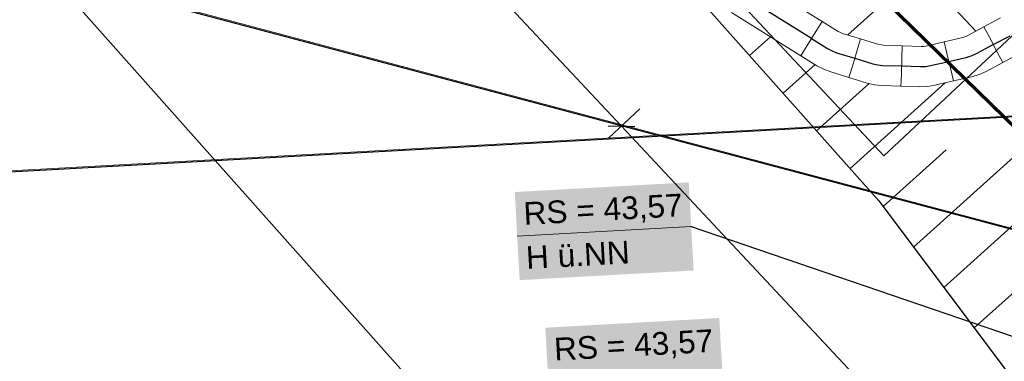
# Model space of a CAD drawing. Extents: x -779 to 790, y -208 to 633.
# Tile 32 of 232: x -277 to -199, y -34 to -6. Entities that reach past the tile are written whole.
import ezdxf
from ezdxf.lldxf.tags import DXFTag

# ---------------------------------------------------------------- set-up
doc = ezdxf.new("R2010")
doc.units = 0
doc.layers.get('0').update_dxf_attribs({"lineweight": 25})
for name, color, linetype, lineweight, true_color in [('01AFU Allgemein Bemaßung-A07F5V4RWF', 7, 'Continuous', 25, 0x848484), ('02 Raster Gebäude-A07F5V4QWF', 7, 'Continuous', 25, 0x848484), ('30 Baugrubenplanung', 7, 'Continuous', 25, 0x848484), ('30 Baugrubenplanung - Bemaßung', 7, 'Continuous', 25, 0x848484), ('ELT Leerrohre', 1, 'Continuous', 35, 0xff0000), ('S_Kaltwasser', 3, 'Continuous', 35, 0x00ff00), ('S_Mass', 150, 'Continuous', 25, 0x007fff), ('S_Regenwasser_Grundleitung', 7, 'Continuous', 70, 0x0080ff)]:
    doc.layers.add(name, color=color, linetype=linetype, lineweight=lineweight, true_color=true_color)
doc.layers.add('02 Raster Gebäude-A07F5V53WF', color=7, linetype='Continuous', lineweight=13)
doc.styles.get("Standard").update_dxf_attribs({"font": 'arial.ttf'})
tags = doc.linetypes.add('Raster-A07F5V4TWF', pattern=[0.2, 0.1, -0.05, 0, -0.05]).pattern_tags.tags
tags[10:11] = [DXFTag(74, 4), DXFTag(75, 0), DXFTag(340, '0'), DXFTag(46, 1.0), DXFTag(50, 0.0), DXFTag(44, 0.0), DXFTag(45, 0.0)]
tags[8:9] = [DXFTag(74, 4), DXFTag(75, 0), DXFTag(340, '0'), DXFTag(46, 1.0), DXFTag(50, 0.0), DXFTag(44, 0.0), DXFTag(45, 0.0)]
tags[6:7] = [DXFTag(74, 4), DXFTag(75, 0), DXFTag(340, '0'), DXFTag(46, 1.0), DXFTag(50, 0.0), DXFTag(44, 0.0), DXFTag(45, 0.0)]
tags[4:5] = [DXFTag(74, 4), DXFTag(75, 0), DXFTag(340, '0'), DXFTag(46, 1.0), DXFTag(50, 0.0), DXFTag(44, 0.0), DXFTag(45, 0.0)]
tags = doc.linetypes.add('Raster-A07F5V57WF', pattern=[0.2, 0.1, -0.05, 0, -0.05]).pattern_tags.tags
tags[10:11] = [DXFTag(74, 4), DXFTag(75, 0), DXFTag(340, '0'), DXFTag(46, 1.0), DXFTag(50, 0.0), DXFTag(44, 0.0), DXFTag(45, 0.0)]
tags[8:9] = [DXFTag(74, 4), DXFTag(75, 0), DXFTag(340, '0'), DXFTag(46, 1.0), DXFTag(50, 0.0), DXFTag(44, 0.0), DXFTag(45, 0.0)]
tags[6:7] = [DXFTag(74, 4), DXFTag(75, 0), DXFTag(340, '0'), DXFTag(46, 1.0), DXFTag(50, 0.0), DXFTag(44, 0.0), DXFTag(45, 0.0)]
tags[4:5] = [DXFTag(74, 4), DXFTag(75, 0), DXFTag(340, '0'), DXFTag(46, 1.0), DXFTag(50, 0.0), DXFTag(44, 0.0), DXFTag(45, 0.0)]
tags = doc.linetypes.add('STRICHPUNKT2', pattern=[12.7, 6.35, -3.175, 0, -3.175]).pattern_tags.tags
tags[10:11] = [DXFTag(74, 4), DXFTag(75, 0), DXFTag(340, '0'), DXFTag(46, 0.0), DXFTag(50, 0.0), DXFTag(44, 0.0), DXFTag(45, 0.0)]
tags[8:9] = [DXFTag(74, 4), DXFTag(75, 0), DXFTag(340, '0'), DXFTag(46, 0.0), DXFTag(50, 0.0), DXFTag(44, 0.0), DXFTag(45, 0.0)]
tags[6:7] = [DXFTag(74, 4), DXFTag(75, 0), DXFTag(340, '0'), DXFTag(46, 0.0), DXFTag(50, 0.0), DXFTag(44, 0.0), DXFTag(45, 0.0)]
tags[4:5] = [DXFTag(74, 4), DXFTag(75, 0), DXFTag(340, '0'), DXFTag(46, 0.0), DXFTag(50, 0.0), DXFTag(44, 0.0), DXFTag(45, 0.0)]

# ---------------------------------------------------------------- blocks, each defined once
blk = doc.blocks.new('Referenz-A07F5V4VWF', base_point=(-401.415, -176.34))
at = {"color": 0, "linetype": 'ByBlock', "lineweight": -2, "ltscale": 12.5}
for p, q in [((-266.191, 43.332), (-209.114, -20.788)), ((-209.114, -20.788), (-187.921, -48.977))]:
    blk.add_line(p, q, dxfattribs=at)
at = {"layer": '01AFU Allgemein Bemaßung-A07F5V4RWF', "color": 0, "lineweight": -2}
for p, q in [((-229.546, -14.863), (-307.171, 68.007)), ((-228.087, -13.496), (-230.573, -15.825)), ((-230.607, -14.829), (-228.486, -14.898)), ((-193.072, -53.802), (-229.546, -14.863))]:
    blk.add_line(p, q, dxfattribs=at)
at = {"layer": '02 Raster Gebäude-A07F5V4QWF', "color": 0, "linetype": 'Raster-A07F5V4TWF', "lineweight": -2, "ltscale": 187.5}
for p, q in [((439.731, 20.782), (-281.583, -18.687)), ((-285.712, 0.091), (-168.705, -30.976))]:
    blk.add_line(p, q, dxfattribs=at)
at = {"layer": '30 Baugrubenplanung', "color": 0, "lineweight": -2}
for p, q in [((-266.191, 43.332), (-209.114, -20.788)), ((-266.191, 43.332), (-209.114, -20.788)), ((-211.582, -7.624), (-208.099, -4.488)), ((-201.399, -7.311), (-203.843, -4.703)), ((-201.399, -7.311), (-203.843, -4.703)), ((-219.376, -9.26), (-217.714, -7.763)), ((-216.716, -12.248), (-214.18, -9.964)), ((-214.056, -15.236), (-209.88, -11.475)), ((-211.396, -18.224), (-203.85, -11.428)), ((-206.358, -24.453), (-194.958, -14.187)), ((-208.771, -21.243), (-203.776, -16.745)), ((-201.532, -30.873), (-189.488, -20.027)), ((-209.114, -20.788), (-187.921, -48.977)), ((-209.114, -20.788), (-187.921, -48.977)), ((-203.945, -27.663), (-198.357, -22.632))]:
    blk.add_line(p, q, dxfattribs=at)
at = {"layer": '30 Baugrubenplanung - Bemaßung', "color": 0, "lineweight": -2}
blk.add_line((-212.971, -72.441), (-361.072, 93.935), dxfattribs=at)
blk = doc.blocks.new('Referenz-A07F5V59WF', base_point=(-759.499, -206.186))
at = {"layer": '02 Raster Gebäude-A07F5V53WF', "color": 0, "linetype": 'Raster-A07F5V57WF', "ltscale": 117.000008}
for p, q in [((439.625, 20.867), (-281.552, -18.604)), ((-285.681, 0.171), (159.608, -118.052))]:
    blk.add_line(p, q, dxfattribs=at)
blk = doc.blocks.new('Polylinie-A07F5V61WF', base_point=(-514.405, -17.205))
at = {"color": 0, "linetype": 'ByBlock', "lineweight": -2, "ltscale": 0.35}
for p, q in [((-208.717, -17.205), (-302.786, 83.243)), ((-180.847, 8.873), (-208.717, -17.205))]:
    blk.add_line(p, q, dxfattribs=at)

msp = doc.modelspace()

# ---------------------------------------------------------------- linework, layer by layer
at = {"layer": 'ELT Leerrohre', "color": 1, "lineweight": 13, "true_color": 0xff0000}
for p, q in [((-213.608, -6.551), (-219.109, -3.125)), ((-220.801, -5.841), (-215.3, -9.267)), ((-213.608, -6.551), (-214.104, -7.346)), ((-214.104, -7.346), (-213.608, -6.551)), ((-212.33, -7.347), (-213.608, -6.551)), ((-200.776, -6.979), (-202.105, -7.688)), ((-199.448, -6.27), (-200.776, -6.979)), ((-200.776, -6.979), (-200.335, -7.806)), ((-200.776, -6.979), (-200.335, -7.806)), ((-214.104, -7.346), (-214.804, -8.471)), ((-214.804, -8.471), (-214.104, -7.346)), ((-212.33, -7.347), (-212.169, -7.433)), ((-212.169, -7.433), (-211.997, -7.498)), ((-210.556, -7.936), (-211.997, -7.498)), ((-202.447, -7.817), (-203.914, -8.158)), ((-202.447, -7.817), (-202.272, -7.764)), ((-202.272, -7.764), (-202.105, -7.688)), ((-200.335, -7.806), (-199.711, -8.975)), ((-200.335, -7.806), (-199.711, -8.975)), ((-214.804, -8.471), (-215.3, -9.267)), ((-215.3, -9.267), (-214.804, -8.471)), ((-210.556, -7.936), (-210.829, -8.833)), ((-210.556, -7.936), (-210.829, -8.833)), ((-209.115, -8.374), (-210.556, -7.936)), ((-209.115, -8.374), (-208.937, -8.416)), ((-208.937, -8.416), (-208.755, -8.434)), ((-207.25, -8.484), (-208.755, -8.434)), ((-207.25, -8.484), (-207.281, -9.421)), ((-207.25, -8.484), (-207.281, -9.421)), ((-205.745, -8.534), (-207.25, -8.484)), ((-205.745, -8.534), (-205.562, -8.528)), ((-205.562, -8.528), (-205.381, -8.499)), ((-203.914, -8.158), (-205.381, -8.499)), ((-203.914, -8.158), (-203.702, -9.071)), ((-203.914, -8.158), (-203.702, -9.071)), ((-215.3, -9.267), (-214.022, -10.063)), ((-210.829, -8.833), (-211.215, -10.101)), ((-210.829, -8.833), (-211.215, -10.101)), ((-203.702, -9.071), (-203.402, -10.362)), ((-203.702, -9.071), (-203.402, -10.362)), ((-199.711, -8.975), (-199.27, -9.802)), ((-199.711, -8.975), (-199.27, -9.802)), ((-199.27, -9.802), (-197.941, -9.093)), ((-214.022, -10.063), (-213.491, -10.347)), ((-211.215, -10.101), (-211.487, -10.997)), ((-211.215, -10.101), (-211.487, -10.997)), ((-207.281, -9.421), (-207.325, -10.745)), ((-207.281, -9.421), (-207.325, -10.745)), ((-200.598, -10.511), (-199.27, -9.802)), ((-213.491, -10.347), (-212.928, -10.559)), ((-212.928, -10.559), (-211.487, -10.997)), ((-207.325, -10.745), (-207.357, -11.682)), ((-207.325, -10.745), (-207.357, -11.682)), ((-203.402, -10.362), (-203.189, -11.275)), ((-203.402, -10.362), (-203.189, -11.275)), ((-203.189, -11.275), (-201.722, -10.934)), ((-201.722, -10.934), (-201.147, -10.759)), ((-201.147, -10.759), (-200.598, -10.511)), ((-211.487, -10.997), (-210.046, -11.436)), ((-210.046, -11.436), (-209.46, -11.573)), ((-209.46, -11.573), (-208.862, -11.632)), ((-208.862, -11.632), (-207.357, -11.682)), ((-207.357, -11.682), (-205.851, -11.732)), ((-205.851, -11.732), (-205.25, -11.713)), ((-205.25, -11.713), (-204.656, -11.616)), ((-204.656, -11.616), (-203.189, -11.275))]:
    msp.add_line(p, q, dxfattribs=at)
at = {"layer": 'ELT Leerrohre', "color": 1, "linetype": 'STRICHPUNKT2', "lineweight": 25, "ltscale": 0.25, "true_color": 0xff0000}
for p, q in [((-214.454, -7.909), (-219.955, -4.483)), ((-200.023, -8.391), (-198.694, -7.682)), ((-214.454, -7.909), (-213.176, -8.705)), ((-201.352, -9.1), (-200.023, -8.391)), ((-213.176, -8.705), (-212.83, -8.89)), ((-212.83, -8.89), (-212.463, -9.028)), ((-212.463, -9.028), (-211.022, -9.467)), ((-203.552, -9.716), (-202.085, -9.375)), ((-202.085, -9.375), (-201.709, -9.261)), ((-201.709, -9.261), (-201.352, -9.1)), ((-211.022, -9.467), (-209.581, -9.905)), ((-209.581, -9.905), (-209.199, -9.994)), ((-209.199, -9.994), (-208.808, -10.033)), ((-208.808, -10.033), (-207.303, -10.083)), ((-207.303, -10.083), (-205.798, -10.133)), ((-205.798, -10.133), (-205.406, -10.121)), ((-205.406, -10.121), (-205.019, -10.057)), ((-205.019, -10.057), (-203.552, -9.716))]:
    msp.add_line(p, q, dxfattribs=at)
at = {"layer": 'S_Mass', "lineweight": 18}
msp.add_line((-237.827, -23.584), (-224.011, -22.817), dxfattribs=at)
at = {"layer": 'S_Mass'}
for p, q in [((-224.02, -22.812), (-224.021, -22.813)), ((-224.021, -22.813), (-224.021, -22.814)), ((-224.021, -22.814), (-224.021, -22.816)), ((-224.021, -22.816), (-224.021, -22.817)), ((-224.021, -22.817), (-224.021, -22.818)), ((-224.021, -22.818), (-224.021, -22.82)), ((-224.021, -22.82), (-224.02, -22.821)), ((-224.019, -22.81), (-224.02, -22.811)), ((-224.02, -22.811), (-224.02, -22.812)), ((-224.02, -22.821), (-224.02, -22.822)), ((-224.02, -22.822), (-224.019, -22.823)), ((-224.018, -22.809), (-224.019, -22.81)), ((-224.019, -22.823), (-224.018, -22.824)), ((-224.017, -22.808), (-224.018, -22.809)), ((-224.018, -22.824), (-224.017, -22.825)), ((-224.016, -22.807), (-224.017, -22.808)), ((-224.017, -22.825), (-224.016, -22.825)), ((-224.014, -22.807), (-224.016, -22.807)), ((-224.016, -22.825), (-224.015, -22.826)), ((-224.015, -22.826), (-224.013, -22.826)), ((-224.013, -22.807), (-224.014, -22.807)), ((-224.012, -22.807), (-224.013, -22.807)), ((-224.013, -22.826), (-224.012, -22.826)), ((-224.011, -22.807), (-224.012, -22.807)), ((-224.012, -22.826), (-224.011, -22.826)), ((-224.009, -22.807), (-224.011, -22.807)), ((-224.011, -22.817), (-187.31, -35.362)), ((-224.011, -22.826), (-224.009, -22.826)), ((-224.008, -22.807), (-224.009, -22.807)), ((-224.009, -22.826), (-224.008, -22.826)), ((-224.007, -22.808), (-224.008, -22.807)), ((-224.008, -22.826), (-224.007, -22.826)), ((-224.006, -22.808), (-224.007, -22.808)), ((-224.007, -22.826), (-224.006, -22.825)), ((-224.005, -22.809), (-224.006, -22.808)), ((-224.006, -22.825), (-224.005, -22.824)), ((-224.004, -22.81), (-224.005, -22.809)), ((-224.005, -22.824), (-224.004, -22.823)), ((-224.003, -22.811), (-224.004, -22.81)), ((-224.004, -22.823), (-224.003, -22.822)), ((-224.002, -22.812), (-224.003, -22.811)), ((-224.003, -22.822), (-224.002, -22.821)), ((-224.002, -22.813), (-224.002, -22.812)), ((-224.001, -22.815), (-224.002, -22.813)), ((-224.002, -22.82), (-224.001, -22.819)), ((-224.002, -22.821), (-224.002, -22.82)), ((-224.001, -22.816), (-224.001, -22.815)), ((-224.001, -22.817), (-224.001, -22.816)), ((-224.001, -22.819), (-224.001, -22.817))]:
    msp.add_line(p, q, dxfattribs=at)
at = {"layer": 'S_Mass', "color": 7, "true_color": 0xffffff}
for points in [[(-224.163, -20.089), (-238.021, -20.089), (-224.205, -19.322)], [(-237.676, -26.311), (-224.163, -20.089), (-238.021, -20.089)], [(-223.817, -26.311), (-237.676, -26.311), (-224.163, -20.089)], [(-237.633, -27.079), (-223.817, -26.311), (-237.676, -26.311)], [(-221.736, -30.855), (-235.595, -30.855), (-221.779, -30.087)], [(-235.249, -37.076), (-221.736, -30.855), (-235.595, -30.855)], [(-221.39, -37.076), (-235.249, -37.076), (-221.736, -30.855)]]:
    msp.add_solid(points, dxfattribs=at)
at = {"layer": 'S_Regenwasser_Grundleitung'}
msp.add_line((-208.594, -4.942), (-187.028, -25.927), dxfattribs=at)

# ---------------------------------------------------------------- block references
at = {"color": 8, "lineweight": 25, "ltscale": 1250, "true_color": 0x808080}
msp.add_blockref('Referenz-A07F5V59WF', (-759.499, -206.186), dxfattribs=at)
at = {"color": 8, "lineweight": 25, "ltscale": 12.5, "true_color": 0x808080}
msp.add_blockref('Referenz-A07F5V4VWF', (-401.415, -176.34), dxfattribs=at)
at = {"layer": 'S_Kaltwasser', "ltscale": 0.35}
msp.add_blockref('Polylinie-A07F5V61WF', (-514.405, -17.205), dxfattribs=at)

# ---------------------------------------------------------------- texts
at = {"layer": 'S_Mass', "char_height": 1.8, "attachment_point": 1, "rotation": 3.18}
for s, insert in [('{\\fArial;RS = 43,57}', (-237.375, -20.905)), ('{\\fArial;H ü.NN}', (-237.181, -24.4)), ('{\\fArial;RS = 43,57}', (-234.948, -31.67))]:
    msp.add_mtext(s, dxfattribs=dict(at, insert=insert))

doc.saveas('drawing.dxf')
